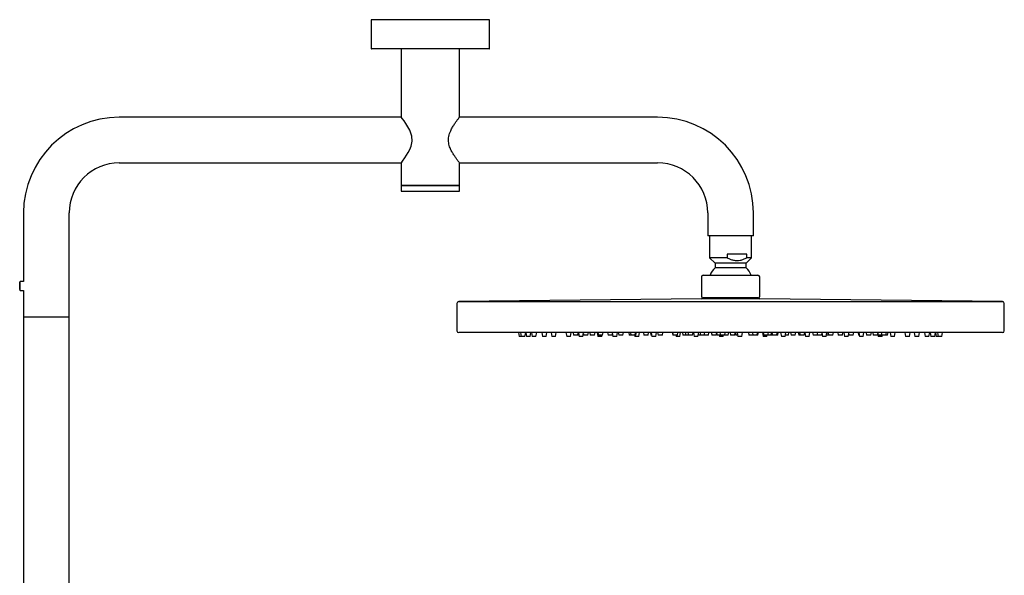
# Model space of a CAD drawing. Header units: millimetres. Extents: x 4160.77 to 4161.36, y 1931.48 to 1933.82.
# Tile 6 of 6: x 4160.82 to 4161.36, y 1933.52 to 1933.82. Entities that reach past the tile are written whole.
import ezdxf

# ---------------------------------------------------------------- set-up
doc = ezdxf.new("R2010")
doc.units = ezdxf.units.MM
doc.layers.add('SANINDUSA', color=3, linetype='Continuous')

msp = doc.modelspace()

# ---------------------------------------------------------------- linework, layer by layer
at = {"layer": 'SANINDUSA'}
for p, q in [((4161.00970475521, 1933.82400026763), (4161.00970475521, 1933.808200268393)), ((4161.074704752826, 1933.82400026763), (4161.00970475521, 1933.82400026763)), ((4161.074704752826, 1933.808200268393), (4161.074704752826, 1933.82400026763)), ((4161.00970475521, 1933.808200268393), (4161.074701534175, 1933.808200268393)), ((4161.07450474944, 1933.808000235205), (4161.009904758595, 1933.808000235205)), ((4161.026204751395, 1933.808000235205), (4161.026204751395, 1933.770550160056)), ((4161.05820475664, 1933.770500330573), (4161.05820475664, 1933.808000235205)), ((4161.074701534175, 1933.808200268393), (4161.074704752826, 1933.808200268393)), ((4161.026243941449, 1933.770500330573), (4160.871745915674, 1933.770500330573)), ((4161.166745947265, 1933.770500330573), (4161.05820475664, 1933.770500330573)), ((4160.871745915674, 1933.745500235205), (4161.026204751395, 1933.745500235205)), ((4161.026204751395, 1933.745500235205), (4161.026204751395, 1933.733000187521)), ((4161.05816586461, 1933.745500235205), (4161.166745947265, 1933.745500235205)), ((4161.05820475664, 1933.733000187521), (4161.05820475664, 1933.745450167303)), ((4161.026204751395, 1933.733000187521), (4161.026204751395, 1933.730000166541)), ((4161.026204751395, 1933.733000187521), (4161.037654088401, 1933.733000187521)), ((4161.05820475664, 1933.733000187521), (4161.026204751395, 1933.733000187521)), ((4161.037654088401, 1933.733000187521), (4161.05820475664, 1933.733000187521)), ((4161.05820475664, 1933.730000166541), (4161.05820475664, 1933.733000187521)), ((4161.026204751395, 1933.730000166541), (4161.037654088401, 1933.730000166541)), ((4161.037654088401, 1933.730000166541), (4161.05820475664, 1933.730000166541)), ((4160.819245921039, 1933.718000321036), (4160.819245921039, 1933.680500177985)), ((4160.844245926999, 1933.661000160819), (4160.844245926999, 1933.718000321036)), ((4161.194245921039, 1933.718000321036), (4161.194245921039, 1933.705500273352)), ((4161.219245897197, 1933.705500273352), (4161.219245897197, 1933.718000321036)), ((4161.206745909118, 1933.705500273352), (4161.194245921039, 1933.705500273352)), ((4161.195245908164, 1933.705410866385), (4161.195245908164, 1933.693410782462)), ((4161.195976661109, 1933.705410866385), (4161.195245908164, 1933.705410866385)), ((4161.218245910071, 1933.705410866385), (4161.195976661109, 1933.705410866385)), ((4161.1974959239, 1933.705500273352), (4161.1974959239, 1933.705410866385)), ((4161.219245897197, 1933.705500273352), (4161.206745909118, 1933.705500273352)), ((4161.215995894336, 1933.705410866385), (4161.215995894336, 1933.705500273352)), ((4161.218245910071, 1933.693410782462), (4161.218245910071, 1933.705410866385)), ((4161.195245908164, 1933.693410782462), (4161.198245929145, 1933.690410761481)), ((4161.204935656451, 1933.693410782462), (4161.195245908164, 1933.693410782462)), ((4161.215571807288, 1933.695410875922), (4161.204935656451, 1933.695410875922)), ((4161.204935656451, 1933.695410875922), (4161.204935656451, 1933.693410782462)), ((4161.215245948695, 1933.690410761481), (4161.218245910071, 1933.693410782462)), ((4161.215571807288, 1933.693410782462), (4161.215571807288, 1933.695410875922)), ((4161.218245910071, 1933.693410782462), (4161.215571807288, 1933.693410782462)), ((4161.198245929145, 1933.690410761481), (4161.198245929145, 1933.687910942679)), ((4161.198786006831, 1933.690410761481), (4161.198245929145, 1933.690410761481)), ((4161.198786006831, 1933.687910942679), (4161.198245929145, 1933.687910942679)), ((4161.215245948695, 1933.690410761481), (4161.198786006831, 1933.690410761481)), ((4161.215245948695, 1933.687910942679), (4161.198786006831, 1933.687910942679)), ((4161.215245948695, 1933.687910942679), (4161.215245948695, 1933.690410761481)), ((4161.190745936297, 1933.682910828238), (4161.190745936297, 1933.672410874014)), ((4161.191745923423, 1933.683910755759), (4161.221745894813, 1933.683910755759)), ((4161.222745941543, 1933.672410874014), (4161.222745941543, 1933.682910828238)), ((4160.817413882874, 1933.680500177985), (4160.817156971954, 1933.680055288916)), ((4160.817156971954, 1933.676376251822), (4160.817156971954, 1933.680055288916)), ((4160.819245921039, 1933.680500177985), (4160.817413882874, 1933.680500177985)), ((4160.817413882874, 1933.676024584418), (4160.817413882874, 1933.680500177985)), ((4160.817156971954, 1933.675945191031), (4160.817156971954, 1933.676376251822)), ((4160.817156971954, 1933.675945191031), (4160.817413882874, 1933.675500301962)), ((4160.817413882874, 1933.675500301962), (4160.817413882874, 1933.676024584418)), ((4160.817413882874, 1933.675500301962), (4160.819245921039, 1933.675500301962)), ((4160.819245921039, 1933.675500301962), (4160.819245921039, 1933.661000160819)), ((4161.221745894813, 1933.671410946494), (4161.191745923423, 1933.671410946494)), ((4161.05674593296, 1933.668421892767), (4161.05674593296, 1933.653410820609)), ((4161.190757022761, 1933.67089977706), (4161.057734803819, 1933.669421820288)), ((4161.057734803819, 1933.669421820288), (4161.067203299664, 1933.669421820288)), ((4161.067203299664, 1933.669421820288), (4161.355757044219, 1933.669421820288)), ((4161.191772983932, 1933.67089977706), (4161.190757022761, 1933.67089977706)), ((4161.222734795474, 1933.67089977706), (4161.191772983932, 1933.67089977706)), ((4161.355757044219, 1933.669421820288), (4161.222734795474, 1933.67089977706)), ((4161.35674594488, 1933.653410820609), (4161.35674594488, 1933.668421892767)), ((4160.819245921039, 1933.661000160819), (4160.819245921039, 1933.264025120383)), ((4160.819245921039, 1933.661000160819), (4160.831745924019, 1933.661000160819)), ((4160.831745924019, 1933.661000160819), (4160.844245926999, 1933.661000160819)), ((4160.844245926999, 1933.264025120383), (4160.844245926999, 1933.661000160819)), ((4161.35574589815, 1933.652410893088), (4161.057745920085, 1933.652410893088)), ((4161.090532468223, 1933.652410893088), (4161.090920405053, 1933.65021076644)), ((4161.090986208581, 1933.65021076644), (4161.090920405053, 1933.65021076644)), ((4161.091983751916, 1933.65021076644), (4161.090986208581, 1933.65021076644)), ((4161.091595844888, 1933.652410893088), (4161.091983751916, 1933.65021076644)), ((4161.092049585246, 1933.65021076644), (4161.091983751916, 1933.65021076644)), ((4161.09405525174, 1933.65021076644), (4161.092049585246, 1933.65021076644)), ((4161.09405525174, 1933.65021076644), (4161.094443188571, 1933.652410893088)), ((4161.094485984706, 1933.652410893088), (4161.094873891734, 1933.65021076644)), ((4161.094939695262, 1933.65021076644), (4161.094873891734, 1933.65021076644)), ((4161.096945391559, 1933.65021076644), (4161.094939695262, 1933.65021076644)), ((4161.096945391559, 1933.65021076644), (4161.097333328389, 1933.652410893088)), ((4161.097629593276, 1933.652410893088), (4161.098017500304, 1933.65021076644)), ((4161.098083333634, 1933.65021076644), (4161.098017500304, 1933.65021076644)), ((4161.100089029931, 1933.65021076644), (4161.098083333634, 1933.65021076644)), ((4161.100089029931, 1933.65021076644), (4161.100476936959, 1933.652410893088)), ((4161.103283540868, 1933.652410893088), (4161.103671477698, 1933.65021076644)), ((4161.103737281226, 1933.65021076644), (4161.103671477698, 1933.65021076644)), ((4161.105742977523, 1933.65021076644), (4161.103737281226, 1933.65021076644)), ((4161.105742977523, 1933.65021076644), (4161.106130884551, 1933.652410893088)), ((4161.108370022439, 1933.652410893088), (4161.108757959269, 1933.65021076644)), ((4161.108823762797, 1933.65021076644), (4161.108757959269, 1933.65021076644)), ((4161.110829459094, 1933.65021076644), (4161.108823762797, 1933.65021076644)), ((4161.110829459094, 1933.65021076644), (4161.111217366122, 1933.652410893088)), ((4161.116540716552, 1933.652410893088), (4161.11692862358, 1933.65021076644)), ((4161.116994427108, 1933.65021076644), (4161.11692862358, 1933.65021076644)), ((4161.119000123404, 1933.65021076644), (4161.116994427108, 1933.65021076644)), ((4161.119000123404, 1933.65021076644), (4161.119388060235, 1933.652410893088)), ((4161.120441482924, 1933.652410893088), (4161.120705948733, 1933.650910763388)), ((4161.120779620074, 1933.650910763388), (4161.120705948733, 1933.650910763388)), ((4161.123024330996, 1933.650910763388), (4161.120779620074, 1933.650910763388)), ((4161.123024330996, 1933.650910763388), (4161.123260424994, 1933.652249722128)), ((4161.123496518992, 1933.650910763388), (4161.123024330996, 1933.650910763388)), ((4161.123232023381, 1933.652410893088), (4161.123496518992, 1933.650910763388)), ((4161.123347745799, 1933.652410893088), (4161.12373568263, 1933.65021076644)), ((4161.12361224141, 1933.650910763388), (4161.123496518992, 1933.650910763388)), ((4161.123801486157, 1933.65021076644), (4161.12373568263, 1933.65021076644)), ((4161.125807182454, 1933.65021076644), (4161.123801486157, 1933.65021076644)), ((4161.125807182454, 1933.65021076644), (4161.126195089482, 1933.652410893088)), ((4161.126072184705, 1933.651713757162), (4161.126213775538, 1933.650910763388)), ((4161.126287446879, 1933.650910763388), (4161.126213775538, 1933.650910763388)), ((4161.128532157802, 1933.650910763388), (4161.126287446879, 1933.650910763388)), ((4161.128532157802, 1933.650910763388), (4161.128796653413, 1933.652410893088)), ((4161.129610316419, 1933.652410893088), (4161.129874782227, 1933.650910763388)), ((4161.129948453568, 1933.650910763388), (4161.129874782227, 1933.650910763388)), ((4161.132193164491, 1933.650910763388), (4161.129948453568, 1933.650910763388)), ((4161.132193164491, 1933.650910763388), (4161.132457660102, 1933.652410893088)), ((4161.133678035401, 1933.652410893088), (4161.134065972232, 1933.65021076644)), ((4161.134006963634, 1933.652410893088), (4161.134271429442, 1933.650910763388)), ((4161.13413177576, 1933.65021076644), (4161.134065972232, 1933.65021076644)), ((4161.136137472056, 1933.65021076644), (4161.13413177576, 1933.65021076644)), ((4161.134345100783, 1933.650910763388), (4161.134271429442, 1933.650910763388)), ((4161.136589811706, 1933.650910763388), (4161.134345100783, 1933.650910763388)), ((4161.136137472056, 1933.65021076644), (4161.136260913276, 1933.650910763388)), ((4161.136589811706, 1933.650910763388), (4161.136854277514, 1933.652410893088)), ((4161.139297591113, 1933.652410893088), (4161.139562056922, 1933.650910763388)), ((4161.139635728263, 1933.650910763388), (4161.139562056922, 1933.650910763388)), ((4161.141880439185, 1933.650910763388), (4161.139635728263, 1933.650910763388)), ((4161.141880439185, 1933.650910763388), (4161.142026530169, 1933.651739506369)), ((4161.141908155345, 1933.652410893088), (4161.142296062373, 1933.65021076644)), ((4161.142361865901, 1933.65021076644), (4161.142296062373, 1933.65021076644)), ((4161.144367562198, 1933.65021076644), (4161.142361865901, 1933.65021076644)), ((4161.144367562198, 1933.65021076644), (4161.144755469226, 1933.652410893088)), ((4161.145181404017, 1933.652410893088), (4161.145445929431, 1933.650910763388)), ((4161.145519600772, 1933.650910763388), (4161.145445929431, 1933.650910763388)), ((4161.147764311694, 1933.650910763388), (4161.145519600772, 1933.650910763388)), ((4161.147764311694, 1933.650910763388), (4161.148028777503, 1933.652410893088)), ((4161.15093134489, 1933.652410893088), (4161.151195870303, 1933.650910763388)), ((4161.151269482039, 1933.650910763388), (4161.151195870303, 1933.650910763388)), ((4161.152134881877, 1933.650910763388), (4161.151269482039, 1933.650910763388)), ((4161.151870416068, 1933.652410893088), (4161.152134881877, 1933.650910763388)), ((4161.152208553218, 1933.650910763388), (4161.152134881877, 1933.650910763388)), ((4161.15445326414, 1933.650910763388), (4161.152208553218, 1933.650910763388)), ((4161.154211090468, 1933.650910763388), (4161.154334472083, 1933.65021076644)), ((4161.154400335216, 1933.65021076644), (4161.154334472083, 1933.65021076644)), ((4161.156406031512, 1933.65021076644), (4161.154400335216, 1933.65021076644)), ((4161.15445326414, 1933.650910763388), (4161.154717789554, 1933.652410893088)), ((4161.154896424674, 1933.650910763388), (4161.15445326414, 1933.650910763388)), ((4161.154896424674, 1933.650910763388), (4161.155160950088, 1933.652410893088)), ((4161.156406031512, 1933.65021076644), (4161.15679393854, 1933.652410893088)), ((4161.158953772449, 1933.652410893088), (4161.159218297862, 1933.650910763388)), ((4161.159291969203, 1933.650910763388), (4161.159218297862, 1933.650910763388)), ((4161.161536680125, 1933.650910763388), (4161.159291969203, 1933.650910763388)), ((4161.161536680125, 1933.650910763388), (4161.161801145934, 1933.652410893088)), ((4161.161567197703, 1933.650910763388), (4161.161536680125, 1933.650910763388)), ((4161.161567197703, 1933.650910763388), (4161.161831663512, 1933.652410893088)), ((4161.162861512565, 1933.652410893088), (4161.163125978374, 1933.650910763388)), ((4161.163199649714, 1933.650910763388), (4161.163125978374, 1933.650910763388)), ((4161.163504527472, 1933.650910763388), (4161.163199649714, 1933.650910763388)), ((4161.163240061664, 1933.652410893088), (4161.163627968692, 1933.65021076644)), ((4161.16369377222, 1933.65021076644), (4161.163627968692, 1933.65021076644)), ((4161.165699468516, 1933.65021076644), (4161.16369377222, 1933.65021076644)), ((4161.165699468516, 1933.65021076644), (4161.166087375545, 1933.652410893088)), ((4161.16677938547, 1933.652410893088), (4161.167043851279, 1933.650910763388)), ((4161.16711752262, 1933.650910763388), (4161.167043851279, 1933.650910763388)), ((4161.169362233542, 1933.650910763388), (4161.16711752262, 1933.650910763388)), ((4161.169362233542, 1933.650910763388), (4161.169626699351, 1933.652410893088)), ((4161.174812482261, 1933.652410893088), (4161.17507694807, 1933.650910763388)), ((4161.174993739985, 1933.652410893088), (4161.175258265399, 1933.650910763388)), ((4161.175258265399, 1933.650910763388), (4161.17507694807, 1933.650910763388)), ((4161.17533193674, 1933.650910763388), (4161.175258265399, 1933.650910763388)), ((4161.177576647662, 1933.650910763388), (4161.17533193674, 1933.650910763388)), ((4161.176724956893, 1933.650910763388), (4161.176848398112, 1933.65021076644)), ((4161.17691420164, 1933.65021076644), (4161.176848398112, 1933.65021076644)), ((4161.178919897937, 1933.65021076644), (4161.17691420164, 1933.65021076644)), ((4161.177576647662, 1933.650910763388), (4161.177841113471, 1933.652410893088)), ((4161.178919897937, 1933.65021076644), (4161.179307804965, 1933.652410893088)), ((4161.180367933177, 1933.652410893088), (4161.18063245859, 1933.650910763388)), ((4161.180706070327, 1933.650910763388), (4161.18063245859, 1933.650910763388)), ((4161.182175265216, 1933.650910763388), (4161.180706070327, 1933.650910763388)), ((4161.181910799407, 1933.652410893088), (4161.182175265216, 1933.650910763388)), ((4161.182248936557, 1933.650910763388), (4161.182175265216, 1933.650910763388)), ((4161.183637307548, 1933.650910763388), (4161.182248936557, 1933.650910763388)), ((4161.183372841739, 1933.652410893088), (4161.183637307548, 1933.650910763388)), ((4161.183710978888, 1933.650910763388), (4161.183637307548, 1933.650910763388)), ((4161.185955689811, 1933.650910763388), (4161.183710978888, 1933.650910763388)), ((4161.185955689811, 1933.650910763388), (4161.18622015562, 1933.652410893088)), ((4161.186411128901, 1933.652410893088), (4161.18679903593, 1933.65021076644)), ((4161.186864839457, 1933.65021076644), (4161.18679903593, 1933.65021076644)), ((4161.188870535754, 1933.65021076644), (4161.186864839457, 1933.65021076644)), ((4161.188870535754, 1933.65021076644), (4161.189258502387, 1933.652410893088)), ((4161.190084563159, 1933.650910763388), (4161.188993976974, 1933.650910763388)), ((4161.190084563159, 1933.650910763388), (4161.190349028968, 1933.652410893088)), ((4161.19233028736, 1933.650910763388), (4161.190085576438, 1933.650910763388)), ((4161.19233028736, 1933.650910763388), (4161.192594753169, 1933.652410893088)), ((4161.194556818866, 1933.650910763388), (4161.19233028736, 1933.650910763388)), ((4161.194556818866, 1933.650910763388), (4161.194821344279, 1933.652410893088)), ((4161.196173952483, 1933.652410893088), (4161.196438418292, 1933.650910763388)), ((4161.196277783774, 1933.652410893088), (4161.196542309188, 1933.650910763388)), ((4161.196542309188, 1933.650910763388), (4161.196438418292, 1933.650910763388)), ((4161.196615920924, 1933.650910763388), (4161.196542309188, 1933.650910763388)), ((4161.198860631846, 1933.650910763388), (4161.196615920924, 1933.650910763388)), ((4161.198860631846, 1933.650910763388), (4161.19912515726, 1933.652410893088)), ((4161.19908653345, 1933.652192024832), (4161.199312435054, 1933.650910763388)), ((4161.199386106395, 1933.650910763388), (4161.199312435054, 1933.650910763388)), ((4161.201190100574, 1933.650910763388), (4161.199386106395, 1933.650910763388)), ((4161.200500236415, 1933.650910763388), (4161.200623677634, 1933.65021076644)), ((4161.200689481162, 1933.65021076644), (4161.200623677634, 1933.65021076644)), ((4161.202695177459, 1933.65021076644), (4161.200689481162, 1933.65021076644)), ((4161.20092557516, 1933.652410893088), (4161.201190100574, 1933.650910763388)), ((4161.201263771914, 1933.650910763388), (4161.201190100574, 1933.650910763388)), ((4161.203508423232, 1933.650910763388), (4161.201263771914, 1933.650910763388)), ((4161.202695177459, 1933.65021076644), (4161.202818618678, 1933.650910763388)), ((4161.203508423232, 1933.650910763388), (4161.203772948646, 1933.652410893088)), ((4161.205472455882, 1933.650910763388), (4161.203508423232, 1933.650910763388)), ((4161.205472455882, 1933.650910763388), (4161.205736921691, 1933.652410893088)), ((4161.206427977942, 1933.652410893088), (4161.206692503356, 1933.650910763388)), ((4161.206766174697, 1933.650910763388), (4161.206692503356, 1933.650910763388)), ((4161.209010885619, 1933.650910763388), (4161.206766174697, 1933.650910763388)), ((4161.209010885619, 1933.650910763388), (4161.209275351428, 1933.652410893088)), ((4161.209433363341, 1933.652410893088), (4161.20969782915, 1933.650910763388)), ((4161.209771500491, 1933.650910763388), (4161.20969782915, 1933.650910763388)), ((4161.210673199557, 1933.650910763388), (4161.209771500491, 1933.650910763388)), ((4161.210408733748, 1933.652410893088), (4161.210796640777, 1933.65021076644)), ((4161.210862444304, 1933.65021076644), (4161.210796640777, 1933.65021076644)), ((4161.212868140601, 1933.65021076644), (4161.210862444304, 1933.65021076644)), ((4161.212868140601, 1933.65021076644), (4161.213256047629, 1933.652410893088)), ((4161.216490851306, 1933.652410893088), (4161.216755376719, 1933.650910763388)), ((4161.21682904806, 1933.650910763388), (4161.216755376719, 1933.650910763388)), ((4161.21893499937, 1933.650910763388), (4161.21682904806, 1933.650910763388)), ((4161.218670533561, 1933.652410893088), (4161.21893499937, 1933.650910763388)), ((4161.219008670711, 1933.650910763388), (4161.21893499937, 1933.650910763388)), ((4161.221253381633, 1933.650910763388), (4161.219008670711, 1933.650910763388)), ((4161.221253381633, 1933.650910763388), (4161.221517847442, 1933.652410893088)), ((4161.221708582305, 1933.650910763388), (4161.221253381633, 1933.650910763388)), ((4161.221708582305, 1933.650910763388), (4161.221973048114, 1933.652410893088)), ((4161.224233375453, 1933.652410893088), (4161.224621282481, 1933.65021076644)), ((4161.224687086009, 1933.65021076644), (4161.224621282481, 1933.65021076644)), ((4161.224622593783, 1933.652410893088), (4161.224887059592, 1933.650910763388)), ((4161.226692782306, 1933.65021076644), (4161.224687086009, 1933.65021076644)), ((4161.224960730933, 1933.650910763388), (4161.224887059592, 1933.650910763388)), ((4161.227205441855, 1933.650910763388), (4161.224960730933, 1933.650910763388)), ((4161.226692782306, 1933.65021076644), (4161.226816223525, 1933.650910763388)), ((4161.227205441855, 1933.650910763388), (4161.227469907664, 1933.652410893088)), ((4161.22898166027, 1933.650910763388), (4161.227205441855, 1933.650910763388)), ((4161.22898166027, 1933.650910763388), (4161.229246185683, 1933.652410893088)), ((4161.229681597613, 1933.650910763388), (4161.22898166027, 1933.650910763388)), ((4161.2294170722, 1933.652410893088), (4161.229681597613, 1933.650910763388)), ((4161.22975520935, 1933.650910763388), (4161.229681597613, 1933.650910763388)), ((4161.231999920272, 1933.650910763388), (4161.22975520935, 1933.650910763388)), ((4161.231999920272, 1933.650910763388), (4161.232264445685, 1933.652410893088)), ((4161.232628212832, 1933.650910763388), (4161.231999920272, 1933.650910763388)), ((4161.232628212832, 1933.650910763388), (4161.232892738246, 1933.652410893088)), ((4161.23418401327, 1933.652410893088), (4161.234571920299, 1933.65021076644)), ((4161.234637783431, 1933.65021076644), (4161.234571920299, 1933.65021076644)), ((4161.236643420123, 1933.65021076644), (4161.234637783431, 1933.65021076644)), ((4161.236643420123, 1933.65021076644), (4161.237031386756, 1933.652410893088)), ((4161.238414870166, 1933.650910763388), (4161.236766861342, 1933.650910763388)), ((4161.238414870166, 1933.650910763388), (4161.238679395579, 1933.652410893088)), ((4161.239586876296, 1933.652410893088), (4161.239851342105, 1933.650910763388)), ((4161.239925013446, 1933.650910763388), (4161.239851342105, 1933.650910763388)), ((4161.242169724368, 1933.650910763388), (4161.239925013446, 1933.650910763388)), ((4161.242169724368, 1933.650910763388), (4161.242434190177, 1933.652410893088)), ((4161.243865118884, 1933.652410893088), (4161.244129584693, 1933.650910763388)), ((4161.244203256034, 1933.650910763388), (4161.244129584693, 1933.650910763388)), ((4161.244791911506, 1933.650910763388), (4161.244203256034, 1933.650910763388)), ((4161.244527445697, 1933.652410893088), (4161.244791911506, 1933.650910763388)), ((4161.244865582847, 1933.650910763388), (4161.244791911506, 1933.650910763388)), ((4161.247110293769, 1933.650910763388), (4161.244865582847, 1933.650910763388)), ((4161.247110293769, 1933.650910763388), (4161.247374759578, 1933.652410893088)), ((4161.247404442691, 1933.652410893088), (4161.247792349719, 1933.65021076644)), ((4161.247858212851, 1933.65021076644), (4161.247792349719, 1933.65021076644)), ((4161.249863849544, 1933.65021076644), (4161.247858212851, 1933.65021076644)), ((4161.249863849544, 1933.65021076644), (4161.250251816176, 1933.652410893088)), ((4161.251660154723, 1933.652410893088), (4161.251924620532, 1933.650910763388)), ((4161.251998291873, 1933.650910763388), (4161.251924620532, 1933.650910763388)), ((4161.254243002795, 1933.650910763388), (4161.251998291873, 1933.650910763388)), ((4161.254243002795, 1933.650910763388), (4161.254507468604, 1933.652410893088)), ((4161.254315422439, 1933.6513215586), (4161.254387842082, 1933.650910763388)), ((4161.254461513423, 1933.650910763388), (4161.254387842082, 1933.650910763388)), ((4161.256706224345, 1933.650910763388), (4161.254461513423, 1933.650910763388)), ((4161.2566979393, 1933.652410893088), (4161.257085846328, 1933.65021076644)), ((4161.256706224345, 1933.650910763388), (4161.256834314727, 1933.651637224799)), ((4161.257151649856, 1933.65021076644), (4161.257085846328, 1933.65021076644)), ((4161.259157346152, 1933.65021076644), (4161.257151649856, 1933.65021076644)), ((4161.259157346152, 1933.65021076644), (4161.25954525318, 1933.652410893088)), ((4161.259410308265, 1933.650910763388), (4161.259280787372, 1933.650910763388)), ((4161.259410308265, 1933.650910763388), (4161.259674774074, 1933.652410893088)), ((4161.260486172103, 1933.650910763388), (4161.259410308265, 1933.650910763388)), ((4161.260221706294, 1933.652410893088), (4161.260486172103, 1933.650910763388)), ((4161.260559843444, 1933.650910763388), (4161.260486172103, 1933.650910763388)), ((4161.262804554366, 1933.650910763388), (4161.260559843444, 1933.650910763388)), ((4161.262804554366, 1933.650910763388), (4161.263069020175, 1933.652410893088)), ((4161.265463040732, 1933.652410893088), (4161.265727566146, 1933.650910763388)), ((4161.265801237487, 1933.650910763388), (4161.265727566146, 1933.650910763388)), ((4161.268045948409, 1933.650910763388), (4161.265801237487, 1933.650910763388)), ((4161.268045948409, 1933.650910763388), (4161.268310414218, 1933.652410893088)), ((4161.268736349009, 1933.652410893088), (4161.269124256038, 1933.65021076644)), ((4161.269190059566, 1933.65021076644), (4161.269124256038, 1933.65021076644)), ((4161.271195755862, 1933.65021076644), (4161.269190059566, 1933.65021076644)), ((4161.271195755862, 1933.65021076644), (4161.271465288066, 1933.651739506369)), ((4161.271346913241, 1933.652410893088), (4161.271611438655, 1933.650910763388)), ((4161.271685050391, 1933.650910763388), (4161.271611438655, 1933.650910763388)), ((4161.273929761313, 1933.650910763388), (4161.271685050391, 1933.650910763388)), ((4161.273929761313, 1933.650910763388), (4161.274194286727, 1933.652410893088)), ((4161.276637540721, 1933.652410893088), (4161.27690200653, 1933.650910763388)), ((4161.276975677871, 1933.650910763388), (4161.27690200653, 1933.650910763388)), ((4161.276966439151, 1933.652410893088), (4161.277354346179, 1933.65021076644)), ((4161.277230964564, 1933.650910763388), (4161.276975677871, 1933.650910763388)), ((4161.277420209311, 1933.65021076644), (4161.277354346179, 1933.65021076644)), ((4161.279425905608, 1933.65021076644), (4161.277420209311, 1933.65021076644)), ((4161.279425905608, 1933.65021076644), (4161.279813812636, 1933.652410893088)), ((4161.281034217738, 1933.652410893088), (4161.281298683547, 1933.650910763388)), ((4161.281372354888, 1933.650910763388), (4161.281298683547, 1933.650910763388)), ((4161.28361706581, 1933.650910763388), (4161.281372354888, 1933.650910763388)), ((4161.28361706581, 1933.650910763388), (4161.283881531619, 1933.652410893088)), ((4161.284695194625, 1933.652410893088), (4161.284959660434, 1933.650910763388)), ((4161.285033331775, 1933.650910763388), (4161.284959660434, 1933.650910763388)), ((4161.287278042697, 1933.650910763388), (4161.285033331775, 1933.650910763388)), ((4161.287278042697, 1933.650910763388), (4161.28754256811, 1933.652410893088)), ((4161.287419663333, 1933.651713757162), (4161.287684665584, 1933.65021076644)), ((4161.287477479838, 1933.652042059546), (4161.287676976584, 1933.650910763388)), ((4161.287750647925, 1933.650910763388), (4161.287676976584, 1933.650910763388)), ((4161.287750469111, 1933.65021076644), (4161.287684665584, 1933.65021076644)), ((4161.289756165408, 1933.65021076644), (4161.287750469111, 1933.65021076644)), ((4161.289548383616, 1933.650910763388), (4161.287750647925, 1933.650910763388)), ((4161.289283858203, 1933.652410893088), (4161.289548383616, 1933.650910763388)), ((4161.289621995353, 1933.650910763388), (4161.289548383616, 1933.650910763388)), ((4161.291866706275, 1933.650910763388), (4161.289621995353, 1933.650910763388)), ((4161.289756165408, 1933.65021076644), (4161.289879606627, 1933.650910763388)), ((4161.291866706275, 1933.650910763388), (4161.292131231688, 1933.652410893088)), ((4161.292785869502, 1933.650910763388), (4161.291866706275, 1933.650910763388)), ((4161.292785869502, 1933.650910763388), (4161.293050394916, 1933.652410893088)), ((4161.294103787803, 1933.652410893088), (4161.294491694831, 1933.65021076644)), ((4161.294557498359, 1933.65021076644), (4161.294491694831, 1933.65021076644)), ((4161.296563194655, 1933.65021076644), (4161.294557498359, 1933.65021076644)), ((4161.296563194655, 1933.65021076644), (4161.296951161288, 1933.652410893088)), ((4161.302274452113, 1933.652410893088), (4161.302662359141, 1933.65021076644)), ((4161.302728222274, 1933.65021076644), (4161.302662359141, 1933.65021076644)), ((4161.304733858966, 1933.65021076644), (4161.302728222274, 1933.65021076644)), ((4161.304733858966, 1933.65021076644), (4161.305121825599, 1933.652410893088)), ((4161.307360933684, 1933.652410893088), (4161.307748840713, 1933.65021076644)), ((4161.307814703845, 1933.65021076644), (4161.307748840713, 1933.65021076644)), ((4161.309820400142, 1933.65021076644), (4161.307814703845, 1933.65021076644)), ((4161.309820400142, 1933.65021076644), (4161.31020830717, 1933.652410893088)), ((4161.313014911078, 1933.652410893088), (4161.313402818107, 1933.65021076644)), ((4161.313468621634, 1933.65021076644), (4161.313402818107, 1933.65021076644)), ((4161.315474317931, 1933.65021076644), (4161.313468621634, 1933.65021076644)), ((4161.315474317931, 1933.65021076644), (4161.315862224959, 1933.652410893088)), ((4161.316158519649, 1933.652410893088), (4161.316546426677, 1933.65021076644)), ((4161.316612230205, 1933.65021076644), (4161.316546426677, 1933.65021076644)), ((4161.318617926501, 1933.65021076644), (4161.316612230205, 1933.65021076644)), ((4161.318617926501, 1933.65021076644), (4161.319005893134, 1933.652410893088)), ((4161.319048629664, 1933.652410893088), (4161.319436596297, 1933.65021076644)), ((4161.319502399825, 1933.65021076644), (4161.319436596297, 1933.65021076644)), ((4161.32049994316, 1933.65021076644), (4161.319502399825, 1933.65021076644)), ((4161.320112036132, 1933.652410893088), (4161.32049994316, 1933.65021076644)), ((4161.320565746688, 1933.65021076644), (4161.32049994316, 1933.65021076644)), ((4161.322571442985, 1933.65021076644), (4161.320565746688, 1933.65021076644)), ((4161.322571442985, 1933.65021076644), (4161.322959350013, 1933.652410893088))]:
    msp.add_line(p, q, dxfattribs=at)
at = {"layer": 'SANINDUSA', "flags": 128}
msp.add_lwpolyline([(4161.026304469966, 1933.745577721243), (4161.026310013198, 1933.745584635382), (4161.026996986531, 1933.746477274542), (4161.028266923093, 1933.748214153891), (4161.030110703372, 1933.751088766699), (4161.030964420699, 1933.752723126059), (4161.031704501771, 1933.754571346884), (4161.032257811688, 1933.757333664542), (4161.032041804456, 1933.760188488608), (4161.031572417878, 1933.761814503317), (4161.030923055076, 1933.763364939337), (4161.029879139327, 1933.765309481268), (4161.028772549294, 1933.767051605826), (4161.027768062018, 1933.768484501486), (4161.026918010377, 1933.769627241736), (4161.026265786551, 1933.770472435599), (4161.026204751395, 1933.770550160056), (4161.026204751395, 1933.770550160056)], dxfattribs=at)
at = {"layer": 'SANINDUSA'}
for centre, radius, start, end in [((4161.009904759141, 1933.808200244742), 0.0002000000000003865, 180, 270), ((4161.074504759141, 1933.808200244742), 0.0002000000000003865, 270, 0), ((4160.871745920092, 1933.718000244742), 0.0525, 90, 180), ((4161.166745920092, 1933.718000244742), 0.0525, 0, 90), ((4160.871745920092, 1933.718000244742), 0.0275, 90, 180), ((4161.166745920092, 1933.718000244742), 0.0275, 0, 90), ((4161.204864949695, 1933.680414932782), 0.00999999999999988, 131.445165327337, 159.5377886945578), ((4161.20862689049, 1933.680414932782), 0.009999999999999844, 20.46221130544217, 48.55483467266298), ((4161.191745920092, 1933.682910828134), 0.001000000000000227, 90, 180), ((4161.221745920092, 1933.682910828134), 0.000999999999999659, 0, 90), ((4161.191745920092, 1933.672410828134), 0.001000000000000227, 180, 262.9090249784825), ((4161.190745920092, 1933.67189977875), 0.001000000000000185, 270.6365935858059, 331.2295270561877), ((4161.221745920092, 1933.672410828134), 0.000999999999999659, 277.0909749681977, 0), ((4161.222745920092, 1933.67189977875), 0.001000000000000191, 208.7704729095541, 269.3634064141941), ((4161.057745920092, 1933.668421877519), 0.000999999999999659, 90.63659358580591, 180), ((4161.355745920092, 1933.668421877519), 0.001000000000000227, 0, 89.36340641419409), ((4161.057745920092, 1933.653410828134), 0.001000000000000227, 180, 270), ((4161.355745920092, 1933.653410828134), 0.000999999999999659, 270, 0)]:
    msp.add_arc(centre, radius, start, end, dxfattribs=at)
for points, knots in [([(4161.05820475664, 1933.745450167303), (4161.05812261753, 1933.745554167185), (4161.057958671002, 1933.745761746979), (4161.056918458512, 1933.747120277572), (4161.0558003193, 1933.748688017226), (4161.054738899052, 1933.750303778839), (4161.053669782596, 1933.752177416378), (4161.05267631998, 1933.754409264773), (4161.052025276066, 1933.757089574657), (4161.052216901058, 1933.76022006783), (4161.053205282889, 1933.762905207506), (4161.054391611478, 1933.765125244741), (4161.055488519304, 1933.766856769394), (4161.056540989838, 1933.768359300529), (4161.057518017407, 1933.769671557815), (4161.058186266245, 1933.77052673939), (4161.058125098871, 1933.770448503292), (4161.05810503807, 1933.770422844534)], [0, 0, 0, 0, 0.08722924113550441, 0.1741062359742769, 0.2316656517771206, 0.290882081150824, 0.3492123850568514, 0.4093037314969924, 0.4785904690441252, 0.5482675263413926, 0.6307992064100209, 0.6898524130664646, 0.7505743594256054, 0.8105081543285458, 0.872513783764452, 0.9581888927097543, 1, 1, 1, 1]), ([(4161.204935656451, 1933.693410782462), (4161.205452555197, 1933.693154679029), (4161.206543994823, 1933.692613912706), (4161.208313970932, 1933.692068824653), (4161.210187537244, 1933.691839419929), (4161.212040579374, 1933.692040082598), (4161.213847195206, 1933.692562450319), (4161.214987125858, 1933.693123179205), (4161.215571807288, 1933.693410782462)], [0, 0, 0, 0, 0.1540214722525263, 0.3252186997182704, 0.4960454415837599, 0.660906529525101, 0.8260756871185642, 1, 1, 1, 1])]:
    msp.add_open_spline(points, degree=3, knots=knots, dxfattribs=at)

doc.saveas('drawing.dxf')
